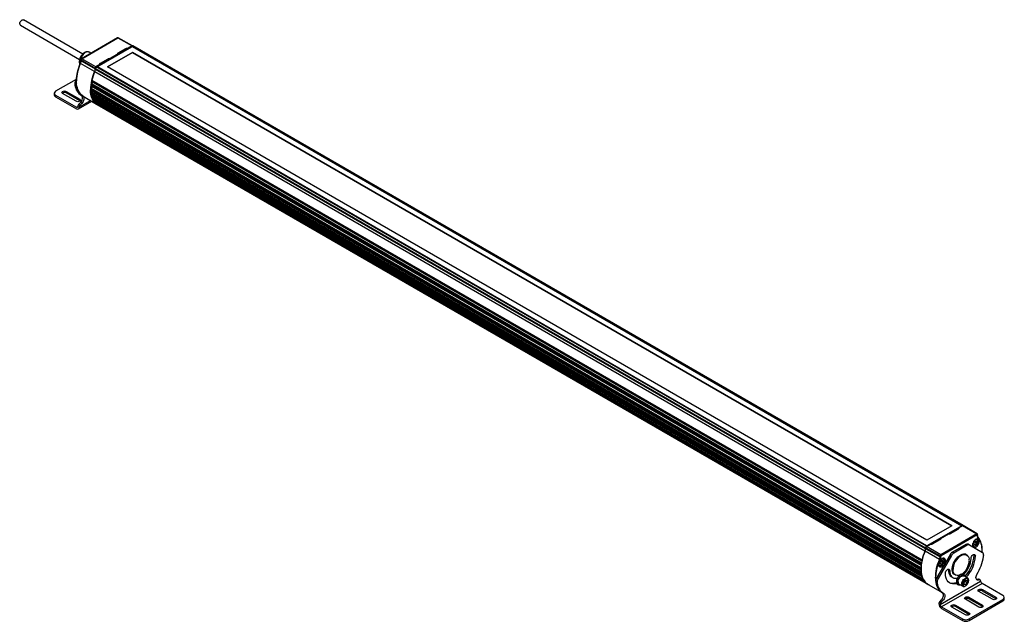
# Model space of a CAD drawing. Header units: millimetres. Extents: x 23 to 1295, y 0 to 794.
# Tile 4 of 4: x 881 to 1268, y 558 to 794. Entities that reach past the tile are written whole.
import ezdxf

# ---------------------------------------------------------------- set-up
doc = ezdxf.new("R2010")
doc.units = ezdxf.units.MM
doc.header["$LTSCALE"] = 3

msp = doc.modelspace()

# ---------------------------------------------------------------- linework, layer by layer
for p, q in [((905.53, 780.5), (882.25, 793.94)), ((881.03, 791.83), (904.32, 778.39)), ((919.26, 786.88), (905.08, 778.69)), ((905.17, 778.68), (919.35, 786.87)), ((919.35, 786.87), (924.92, 783.71)), ((925.14, 783.73), (919.53, 786.89)), ((924.92, 783.71), (910.74, 775.52)), ((911.19, 775.48), (924.86, 783.37)), ((925.07, 783.43), (911.28, 775.47)), ((919.52, 780.96), (922.52, 782.7)), ((924.92, 783.71), (923.36, 782.81)), ((924.86, 783.47), (924.86, 783.37)), ((925, 783.39), (924.86, 783.47)), ((925.06, 783.66), (924.93, 783.59)), ((1251.16, 595.26), (924.93, 783.59)), ((925.06, 783.66), (1251.29, 595.33)), ((925.07, 783.43), (1251.09, 595.22)), ((1251.52, 595.36), (925.29, 783.69)), ((904.86, 778.31), (904.86, 777.97)), ((904.91, 778.24), (910.44, 774.99)), ((904.91, 777.89), (904.91, 778.24)), ((904.91, 777.89), (910.44, 774.65)), ((910.74, 775.52), (905.17, 778.68)), ((908.79, 780.83), (908.13, 781.22)), ((912.5, 776.91), (915.5, 778.64)), ((915.26, 775.47), (925.07, 781.13)), ((925.07, 781.1), (915.29, 775.45)), ((919.43, 780.54), (916.23, 778.69)), ((925.07, 781.13), (1247.11, 595.22)), ((925.07, 781.13), (925.07, 781.1)), ((1247.09, 595.2), (925.07, 781.1)), ((910.2, 773.63), (904.67, 776.84)), ((910.44, 774.99), (910.44, 774.65)), ((910.54, 774.85), (1236.78, 586.52)), ((910.54, 774.85), (910.54, 774.56)), ((910.54, 774.56), (1236.78, 586.23)), ((912.3, 776.42), (910.74, 775.52)), ((911, 775.55), (910.87, 775.47)), ((1237.1, 587.14), (910.87, 775.47)), ((1237.24, 587.22), (911, 775.55)), ((1237.28, 587.23), (911.05, 775.56)), ((911.28, 775.47), (911.28, 775.42)), ((1237.3, 587.26), (911.28, 775.47)), ((1237.3, 589.56), (915.26, 775.47)), ((902.97, 770.54), (894.89, 765.88)), ((902.85, 770.16), (903.01, 770.44)), ((902.85, 770.16), (902.95, 770.11)), ((909.16, 770.22), (1235.39, 581.89)), ((1236.54, 585.23), (910.31, 773.56)), ((902.46, 768.86), (903, 768.55)), ((902.46, 768.86), (902.46, 768.56)), ((902.46, 768.56), (903, 768.26)), ((903.02, 767.98), (902.49, 768.29)), ((903, 768.26), (903, 768.55)), ((908.69, 766.77), (1234.92, 578.44)), ((1234.92, 578.01), (908.69, 766.34)), ((908.74, 766.22), (1234.95, 577.9)), ((1235.02, 579.9), (908.79, 768.23)), ((908.85, 768.68), (1235.08, 580.35)), ((908.85, 768.06), (1235.02, 579.76)), ((908.88, 767.11), (1234.99, 578.86)), ((908.9, 767.73), (908.93, 768.07)), ((909.61, 767.53), (908.99, 767.18)), ((909.05, 768.98), (1235.2, 580.7)), ((909.61, 769.31), (909.19, 769.07)), ((909.21, 770.02), (1235.37, 581.73)), ((1235.32, 581.28), (909.61, 769.31)), ((909.68, 767.58), (909.61, 767.53)), ((1235.07, 579.65), (909.61, 767.53)), ((894.35, 765.12), (894.35, 764.5)), ((894.89, 764.35), (894.89, 763.74)), ((894.89, 764.35), (903.11, 759.6)), ((894.89, 763.74), (903.11, 758.99)), ((902.94, 761.95), (897.64, 765.02)), ((899.04, 765.83), (904.35, 762.77)), ((899.04, 765.83), (899.04, 765.21)), ((904.35, 762.15), (899.04, 765.21)), ((904.35, 762.15), (904.35, 762.77)), ((905.04, 764.22), (905.57, 763.91)), ((905.71, 763.95), (910.91, 760.88)), ((908.79, 765.01), (1235.02, 576.68)), ((908.93, 765.34), (908.85, 766.15)), ((1235.08, 576.3), (908.85, 764.63)), ((908.91, 764.54), (1235.14, 576.21)), ((908.99, 765.39), (1235.04, 577.16)), ((909.06, 765.43), (909, 766.07)), ((909.58, 765.73), (909.06, 765.43)), ((1235.39, 575.11), (909.16, 763.44)), ((1235.3, 575.69), (909.35, 763.85)), ((909.61, 764), (909.38, 763.87)), ((909.39, 762.86), (1235.63, 574.53)), ((909.41, 762.84), (1235.64, 574.51)), ((909.71, 764.07), (909.61, 764)), ((1235.21, 576.04), (909.61, 764)), ((909.77, 762.57), (909.73, 762.66)), ((903.11, 759.6), (903.65, 759.91)), ((903.65, 760), (904.18, 759.7)), ((903.65, 760), (903.65, 759.91)), ((903.86, 758.92), (909.11, 761.94)), ((903.99, 760.77), (904.62, 761.41)), ((903.99, 760.77), (904.52, 760.47)), ((908.67, 762.2), (904.18, 759.6)), ((904.18, 759.6), (904.18, 759.7)), ((904.49, 762.05), (904.35, 762.15)), ((904.52, 760.47), (905.15, 761.1)), ((905.15, 761.1), (904.62, 761.41)), ((1235.96, 573.95), (909.73, 762.28)), ((1235.96, 573.89), (909.73, 762.22)), ((910.14, 761.63), (1236.37, 573.3)), ((910.15, 761.63), (1236.38, 573.3)), ((1236.82, 572.87), (910.59, 761.2)), ((1236.83, 572.81), (910.6, 761.14)), ((911.13, 760.72), (1237.36, 572.39)), ((911.13, 760.72), (1237.36, 572.39)), ((911.13, 760.72), (911.13, 760.72)), ((911.69, 760.4), (1237.92, 572.07)), ((911.69, 760.4), (911.69, 760.4)), ((1237.16, 587.09), (1251.34, 595.27)), ((1251.09, 595.22), (1237.3, 587.26)), ((1247.11, 595.22), (1237.3, 589.56)), ((1242.65, 590.26), (1245.85, 592.1)), ((1246.58, 592.16), (1249.58, 593.89)), ((1249.58, 593.89), (1246.58, 592.16)), ((1249.71, 594), (1249.72, 594.01)), ((1249.79, 594.37), (1251.34, 595.27)), ((1251.09, 595.22), (1251.09, 595.18)), ((1251.16, 595.26), (1251.29, 595.33)), ((1251.26, 595.29), (1251.25, 595.28)), ((1251.34, 595.27), (1256.91, 592)), ((1257.09, 592.02), (1251.56, 595.29)), ((1239.55, 588.1), (1242.56, 589.83)), ((1242.56, 589.84), (1239.56, 588.11)), ((1242.61, 589.87), (1242.68, 589.93)), ((1256.91, 592), (1242.73, 583.81)), ((1242.86, 583.59), (1257.04, 591.77)), ((1255.32, 587.96), (1255.36, 588.21)), ((1255.79, 588.58), (1256.32, 589.24)), ((1255.79, 587.87), (1255.79, 588.58)), ((1256.18, 588.87), (1256.16, 589.05)), ((1256.18, 588.87), (1256.85, 588.48)), ((1256.32, 589.24), (1256.85, 589.19)), ((1256.85, 588.48), (1256.32, 587.82)), ((1256.85, 589.19), (1256.85, 588.48)), ((1256.87, 590.04), (1256.99, 589.98)), ((1256.98, 589.99), (1256.88, 590.04)), ((1257.17, 591.7), (1257.17, 591.36)), ((1257.22, 591.43), (1257.22, 591.78)), ((1242.23, 581.97), (1236.62, 585.19)), ((1236.78, 586.23), (1236.78, 586.52)), ((1236.86, 586.56), (1242.47, 583.37)), ((1236.86, 586.21), (1236.86, 586.56)), ((1236.86, 586.21), (1242.47, 583.02)), ((1237.1, 587.14), (1237.24, 587.22)), ((1237.16, 587.09), (1238.72, 587.99)), ((1242.73, 583.81), (1237.16, 587.09)), ((1237.3, 587.22), (1237.3, 587.26)), ((1252.59, 587.85), (1247.32, 584.81)), ((1247.85, 584.5), (1247.32, 584.81)), ((1253.12, 587.54), (1247.85, 584.5)), ((1253.12, 587.54), (1252.59, 587.85)), ((1254.03, 587.63), (1253.5, 587.94)), ((1259.23, 584.63), (1254.03, 587.63)), ((1255.36, 587.25), (1255.29, 587.3)), ((1255.29, 587.28), (1255.39, 587.23)), ((1255.39, 587.23), (1255.36, 587.25)), ((1255.79, 588.13), (1256.32, 587.82)), ((1256.32, 587.82), (1255.79, 587.87)), ((1259.02, 585.01), (1259, 584.76)), ((1259.07, 585.18), (1259.07, 585.4)), ((1246.4, 583.84), (1241.21, 574.84)), ((1246.93, 583.53), (1241.74, 574.53)), ((1242.06, 580.3), (1242.1, 580.56)), ((1242.47, 583.37), (1242.47, 583.02)), ((1242.53, 580.92), (1243.06, 581.58)), ((1242.53, 580.22), (1242.53, 580.92)), ((1242.53, 580.48), (1243.06, 580.17)), ((1242.74, 583.03), (1242.74, 583.37)), ((1242.92, 581.21), (1242.9, 581.39)), ((1242.92, 581.21), (1243.59, 580.83)), ((1243.06, 581.58), (1243.59, 581.54)), ((1243.59, 580.83), (1243.06, 580.17)), ((1243.59, 581.54), (1243.59, 580.83)), ((1243.61, 582.38), (1243.73, 582.33)), ((1243.72, 582.33), (1243.63, 582.39)), ((1246.93, 583.53), (1246.4, 583.84)), ((1253, 583.7), (1252.27, 584.12)), ((1252.66, 583.89), (1252.5, 584.06)), ((1255.85, 583.67), (1255.8, 583.97)), ((1255.85, 583.67), (1256.38, 583.36)), ((1259.62, 583.77), (1259.62, 583.48)), ((1235.08, 579.74), (1235.01, 579.03)), ((1242.1, 579.59), (1242.03, 579.65)), ((1242.03, 579.63), (1242.13, 579.57)), ((1242.13, 579.57), (1242.1, 579.59)), ((1243.06, 580.17), (1242.53, 580.22)), ((1245.78, 577.85), (1245.73, 578.15)), ((1246.31, 577.55), (1245.78, 577.85)), ((1235.67, 574.51), (1235.71, 574.51)), ((1235.97, 574), (1235.96, 573.95)), ((1236.42, 573.3), (1236.45, 573.31)), ((1236.82, 572.89), (1236.82, 572.87)), ((1240.82, 573.53), (1241.35, 573.23)), ((1240.82, 573.53), (1240.82, 573.24)), ((1241.35, 572.93), (1240.82, 573.24)), ((1241.37, 572.66), (1240.84, 572.96)), ((1241.74, 574.53), (1241.21, 574.84)), ((1241.35, 572.93), (1241.35, 573.23)), ((1242.53, 564.28), (1258.44, 573.46)), ((1247, 575.15), (1247.53, 574.84)), ((1247.77, 576.33), (1248.5, 575.91)), ((1252.03, 575.84), (1251.61, 576.09)), ((1251.83, 573.03), (1252.5, 573.86)), ((1251.83, 572.15), (1251.83, 573.03)), ((1253.28, 574.69), (1251.84, 575.52)), ((1252.37, 573.38), (1252.33, 573.65)), ((1252.37, 573.38), (1253.16, 572.92)), ((1252.5, 573.86), (1253.16, 573.8)), ((1253.16, 572.92), (1252.5, 572.09)), ((1253.16, 573.8), (1253.16, 572.92)), ((1256.77, 574.14), (1256.94, 574.15)), ((1257.56, 574.24), (1256.94, 574.15)), ((1256.94, 574.15), (1257.47, 573.84)), ((1258.09, 573.93), (1257.47, 573.84)), ((1258.09, 573.93), (1257.56, 574.24)), ((1258.28, 573.9), (1257.75, 574.21)), ((1258.44, 573.56), (1258.44, 573.46)), ((1237.51, 572.34), (1237.41, 572.4)), ((1237.75, 572.2), (1242.64, 569.44)), ((1258.97, 572.55), (1243.06, 563.36)), ((1243.39, 568.9), (1243.92, 568.59)), ((1249.36, 572.19), (1249.78, 571.95)), ((1249.97, 572.27), (1251.4, 571.44)), ((1251.4, 571.44), (1251.38, 571.46)), ((1251.83, 572.47), (1252.5, 572.09)), ((1252.5, 572.09), (1251.83, 572.15)), ((1263.04, 566.32), (1257.73, 569.39)), ((1267.19, 567.8), (1258.97, 572.55)), ((1259.14, 570.2), (1264.44, 567.13)), ((1259.14, 569.58), (1259.14, 570.2)), ((1264.44, 566.52), (1259.14, 569.58)), ((1242.97, 566.08), (1242.34, 565.45)), ((1242.87, 565.14), (1242.34, 565.45)), ((1243.5, 565.78), (1242.87, 565.14)), ((1243.5, 565.78), (1242.97, 566.08)), ((1257.73, 563.26), (1252.43, 566.32)), ((1253.84, 567.13), (1259.14, 564.07)), ((1253.84, 566.52), (1253.84, 567.13)), ((1259.14, 563.46), (1253.84, 566.52)), ((1253.93, 558.62), (1267.19, 566.27)), ((1253.93, 558), (1267.19, 565.66)), ((1264.44, 566.52), (1264.44, 567.13)), ((1264.58, 566.42), (1264.44, 566.52)), ((1267.19, 565.66), (1267.19, 566.27)), ((1267.74, 566.42), (1267.74, 567.04)), ((1242, 564.68), (1242.53, 564.37)), ((1242, 564.68), (1242, 564.59)), ((1242.53, 564.28), (1242.53, 564.37)), ((1243.06, 563.36), (1251.28, 558.62)), ((1243.06, 562.75), (1251.28, 558)), ((1252.43, 560.2), (1247.13, 563.26)), ((1248.53, 564.07), (1253.84, 561.01)), ((1248.53, 563.46), (1248.53, 564.07)), ((1253.84, 560.4), (1248.53, 563.46)), ((1259.14, 563.46), (1259.14, 564.07)), ((1259.28, 563.36), (1259.14, 563.46)), ((1251.28, 558.62), (1251.28, 558)), ((1253.84, 560.4), (1253.84, 561.01)), ((1253.97, 560.3), (1253.84, 560.4)), ((1253.93, 558.62), (1253.93, 558))]:
    msp.add_line(p, q)
at = {"flags": 128}
for points in [[(880.77, 792.39), (880.82, 792.74), (880.96, 793.1), (881.16, 793.45), (881.42, 793.73), (881.71, 793.92), (881.98, 794), (882.22, 793.95), (882.25, 793.94)], [(906.56, 781.06), (906.1, 780.74), (905.66, 780.32), (905.26, 779.82), (904.91, 779.26), (904.64, 778.67), (904.45, 778.07), (904.35, 777.49), (904.35, 776.95), (904.45, 776.48), (904.46, 776.47)], [(905.71, 763.95), (905.31, 764.22), (904.73, 764.74), (904.24, 765.36), (903.82, 766.09), (903.49, 766.9), (903.25, 767.8), (903.11, 768.78), (903.05, 769.82), (903.06, 770.05)], [(910.59, 761.16), (910.27, 761.47), (909.77, 762.09), (909.35, 762.82), (909.02, 763.64), (908.78, 764.55), (908.63, 765.53), (908.58, 766.42)], [(897.64, 765.02), (897.42, 765.2), (897.35, 765.42), (897.42, 765.64), (897.64, 765.83), (897.96, 765.95), (898.34, 766), (898.72, 765.95), (899.04, 765.83)], [(904.35, 762.77), (904.56, 762.58), (904.64, 762.36), (904.56, 762.14), (904.35, 761.95), (904.03, 761.83), (903.65, 761.79), (903.26, 761.83), (902.94, 761.95)], [(904.62, 761.41), (904.91, 761.76), (905.15, 762.15), (905.34, 762.58), (905.44, 763), (905.47, 763.4), (905.42, 763.74), (905.28, 764.02), (905.1, 764.18)], [(905.61, 763.89), (905.81, 763.71), (905.95, 763.44), (906, 763.09), (905.97, 762.7), (905.87, 762.27), (905.68, 761.85), (905.44, 761.45), (905.15, 761.1)], [(910.14, 761.63), (910.15, 761.63), (910.15, 761.63)], [(910.6, 761.37), (910.6, 761.32), (910.59, 761.2)], [(1251.6, 595.27), (1251.58, 595.3), (1251.54, 595.35), (1251.49, 595.37), (1251.43, 595.38), (1251.36, 595.37), (1251.29, 595.33)], [(1255.26, 587.61), (1255.31, 587.23), (1255.45, 586.93), (1255.68, 586.74), (1255.97, 586.67), (1256.31, 586.72), (1256.67, 586.9), (1257.03, 587.19), (1257.35, 587.57), (1257.61, 588), (1257.8, 588.47), (1257.9, 588.93), (1257.9, 589.34), (1257.8, 589.69), (1257.61, 589.94), (1257.35, 590.07), (1257.03, 590.08), (1256.67, 589.96), (1256.31, 589.72), (1255.97, 589.38), (1255.68, 588.97), (1255.45, 588.52), (1255.31, 588.05), (1255.26, 587.61)], [(1256.16, 589.55), (1256.32, 589.68), (1256.68, 589.81), (1256.86, 589.81), (1257.02, 589.75), (1257.15, 589.64), (1257.24, 589.49), (1257.31, 589.1), (1257.24, 588.64), (1257.15, 588.38), (1257.02, 588.12), (1256.86, 587.88), (1256.68, 587.67), (1256.32, 587.38), (1255.95, 587.25), (1255.77, 587.26), (1255.61, 587.31), (1255.48, 587.42), (1255.39, 587.57), (1255.32, 587.96), (1255.32, 587.96)], [(1242, 579.96), (1242.05, 579.57), (1242.19, 579.27), (1242.42, 579.08), (1242.71, 579.01), (1243.05, 579.07), (1243.41, 579.25), (1243.77, 579.54), (1244.09, 579.91), (1244.35, 580.35), (1244.54, 580.82), (1244.64, 581.27), (1244.64, 581.69), (1244.54, 582.04), (1244.35, 582.28), (1244.09, 582.42), (1243.77, 582.42), (1243.41, 582.3), (1243.05, 582.07), (1242.71, 581.73), (1242.42, 581.32), (1242.19, 580.86), (1242.05, 580.4), (1242, 579.96)], [(1248.78, 575.78), (1248.55, 575.83), (1248.14, 576.01), (1247.79, 576.3), (1247.52, 576.7), (1247.34, 577.2), (1247.25, 577.77), (1247.25, 578.41), (1247.34, 579.09), (1247.52, 579.79), (1247.79, 580.5), (1248.14, 581.2), (1248.55, 581.86), (1249.02, 582.46), (1249.53, 582.99), (1250.07, 583.44), (1250.62, 583.78), (1251.17, 584.02), (1251.69, 584.14), (1252.19, 584.13), (1252.63, 584.01), (1253.01, 583.77), (1253.25, 583.52)], [(1251.05, 583.64), (1251.3, 583.74), (1251.84, 583.88), (1252.34, 583.9), (1252.79, 583.8), (1253.19, 583.57), (1253.5, 583.23), (1253.74, 582.79), (1253.88, 582.25), (1253.9, 582.12)], [(1254.66, 582.37), (1254.71, 582.74), (1254.86, 583.12), (1255.09, 583.48), (1255.37, 583.76), (1255.67, 583.93), (1255.95, 583.98), (1256.18, 583.89), (1256.33, 583.67), (1256.38, 583.36)], [(1235, 577.85), (1235.05, 577.1), (1235.2, 576.11), (1235.44, 575.21), (1235.77, 574.39), (1236.18, 573.66), (1236.68, 573.03), (1237.26, 572.51), (1237.75, 572.2)], [(1244.58, 576.55), (1244.63, 576.92), (1244.78, 577.31), (1245.01, 577.66), (1245.29, 577.94), (1245.59, 578.11), (1245.88, 578.16), (1246.1, 578.07), (1246.25, 577.86), (1246.31, 577.55)], [(1245.78, 577.85), (1245.82, 577.16), (1245.96, 576.54), (1246.19, 576), (1246.5, 575.55), (1246.89, 575.22), (1247, 575.15)], [(1246.31, 577.55), (1246.35, 576.85), (1246.49, 576.23), (1246.72, 575.69), (1247.03, 575.25), (1247.42, 574.91), (1247.88, 574.68), (1248.39, 574.57), (1248.96, 574.59), (1249.28, 574.64)], [(1250.7, 576.1), (1250.2, 575.87), (1249.66, 575.72), (1249.16, 575.7), (1248.7, 575.81), (1248.31, 576.03), (1247.99, 576.38), (1247.76, 576.82), (1247.61, 577.36), (1247.58, 577.64)], [(1249.05, 572.52), (1248.66, 572.42), (1247.97, 572.34), (1247.32, 572.38), (1246.72, 572.54), (1246.18, 572.81), (1245.71, 573.2), (1245.31, 573.69), (1245, 574.28), (1244.77, 574.96), (1244.63, 575.72), (1244.58, 576.55)], [(1247.94, 576.16), (1248.02, 576.13), (1248.16, 576.1)], [(1251.61, 576.09), (1251.34, 576.18), (1250.97, 576.17), (1250.58, 576.03), (1250.18, 575.77), (1249.81, 575.41), (1249.47, 574.97), (1249.2, 574.48), (1249, 573.96), (1248.9, 573.46), (1248.9, 573), (1249, 572.61), (1249.2, 572.32), (1249.36, 572.19)], [(1250.59, 571.91), (1250.23, 571.84), (1249.89, 571.89), (1249.62, 572.07), (1249.43, 572.36), (1249.33, 572.75), (1249.33, 573.21), (1249.43, 573.72), (1249.62, 574.23), (1249.89, 574.72), (1250.23, 575.17), (1250.61, 575.53), (1251.01, 575.79), (1251.4, 575.93), (1251.76, 575.94), (1252.07, 575.82), (1252.3, 575.58), (1252.45, 575.24), (1252.47, 575.16)], [(1249.58, 573.13), (1249.63, 573.57), (1249.77, 574.04), (1250, 574.49), (1250.3, 574.9), (1250.64, 575.24), (1251, 575.47), (1251.35, 575.59), (1251.67, 575.59), (1251.84, 575.52)], [(1251.01, 572.3), (1251.06, 572.74), (1251.21, 573.21), (1251.43, 573.66), (1251.73, 574.07), (1252.07, 574.41), (1252.43, 574.65), (1252.78, 574.77), (1253.1, 574.76), (1253.28, 574.69)], [(1257.47, 573.84), (1257.17, 573.85), (1256.93, 573.97), (1256.75, 574.18), (1256.64, 574.48), (1256.61, 574.84), (1256.67, 575.25), (1256.8, 575.68), (1257, 576.1)], [(1258.44, 573.56), (1258.43, 573.64), (1258.41, 573.72), (1258.38, 573.79), (1258.34, 573.85), (1258.29, 573.89), (1258.23, 573.92), (1258.17, 573.93), (1258.09, 573.93)], [(1237.92, 572.07), (1238.18, 571.95), (1238.19, 571.95)], [(1242.97, 566.08), (1243.26, 566.43), (1243.51, 566.83), (1243.69, 567.25), (1243.8, 567.68), (1243.82, 568.07), (1243.77, 568.42), (1243.64, 568.69), (1243.45, 568.86)], [(1257.73, 569.39), (1257.52, 569.57), (1257.44, 569.79), (1257.52, 570.01), (1257.73, 570.2), (1258.06, 570.32), (1258.44, 570.36), (1258.82, 570.32), (1259.14, 570.2)], [(1243.96, 568.57), (1244.17, 568.38), (1244.3, 568.11), (1244.35, 567.77), (1244.33, 567.37), (1244.22, 566.95), (1244.04, 566.52), (1243.79, 566.13), (1243.5, 565.78)], [(1252.43, 566.32), (1252.22, 566.51), (1252.14, 566.73), (1252.22, 566.95), (1252.43, 567.13), (1252.75, 567.26), (1253.13, 567.3), (1253.51, 567.26), (1253.84, 567.13)], [(1264.44, 567.13), (1264.66, 566.95), (1264.73, 566.73), (1264.66, 566.51), (1264.44, 566.32), (1264.12, 566.2), (1263.74, 566.16), (1263.36, 566.2), (1263.04, 566.32)], [(1247.13, 563.26), (1246.91, 563.45), (1246.84, 563.67), (1246.91, 563.89), (1247.13, 564.07), (1247.45, 564.2), (1247.83, 564.24), (1248.21, 564.2), (1248.53, 564.07)], [(1259.14, 564.07), (1259.36, 563.89), (1259.43, 563.67), (1259.36, 563.45), (1259.14, 563.26), (1258.82, 563.14), (1258.44, 563.09), (1258.06, 563.14), (1257.73, 563.26)], [(1253.84, 561.01), (1254.05, 560.83), (1254.13, 560.61), (1254.05, 560.39), (1253.84, 560.2), (1253.51, 560.08), (1253.13, 560.03), (1252.75, 560.08), (1252.43, 560.2)]]:
    msp.add_lwpolyline(points, dxfattribs=at)
for centre, radius, start, end in [((881.36, 792.32), 0.586, 172.8534, 235.8344), ((919.3, 786.79), 0.0931, 54.8867, 114.4743), ((919.46, 786.72), 0.183, 66.2111, 125.5723), ((925, 783.47), 0.144, 122.6055, 177.3945), ((925.05, 783.53), 0.218, 66.2151, 125.5719), ((924.78, 783.48), 0.265, 33.992, 57.5131), ((925.19, 783.48), 0.233, 65.2304, 126.08), ((902.24, 777.96), 2.67, 335.1976, 358.6373), ((904.95, 778.32), 0.093, 185.3354, 245.1377), ((904.95, 777.98), 0.0938, 186.8679, 245.005), ((905.47, 778.21), 0.557, 122.6055, 177.3945), ((905.12, 778.61), 0.093, 54.8734, 114.6291), ((907.48, 779.8), 1.56, 65.3276, 125.9828), ((920.65, 769.45), 17.6, 155.2037, 178.0691), ((904.7, 776.94), 0.107, 208.592, 251.9639), ((907.86, 774.71), 2.58, 335.1976, 358.6373), ((908.02, 774.62), 2.53, 335.1976, 358.6373), ((911.1, 774.96), 0.663, 122.6055, 177.3945), ((910.56, 775.23), 0.263, 241.7707, 266.4803), ((911.25, 774.88), 0.702, 122.1093, 182.291), ((910.6, 775.3), 0.266, 33.2825, 57.4823), ((911.03, 775.51), 0.0472, 65.6929, 125.6176), ((905.17, 768.76), 2.71, 148.8563, 178.0435), ((926.04, 766.28), 17.46, 155.1191, 179.5456), ((909.32, 770.15), 0.177, 156.0084, 230.0739), ((928.94, 765.26), 20.4, 156.01, 165.9234), ((910.74, 774.58), 1.1, 240.498, 247.338), ((903.99, 768.56), 1.52, 179.7386, 190.2596), ((908.13, 768.99), 5.68, 187.1184, 237.054), ((905.25, 768.52), 2.25, 164.3212, 179.3523), ((904.52, 768.25), 1.52, 179.7386, 190.2596), ((908.65, 768.68), 5.67, 187.0881, 237.6083), ((921.06, 766.56), 12.38, 178.9977, 181.0023), ((909.12, 766.75), 0.433, 122.6593, 176.6725), ((908.82, 766.33), 0.139, 175.5535, 234.6932), ((908.94, 768.18), 0.153, 164.2134, 233.3802), ((924.28, 766.33), 15.61, 171.3375, 173.025), ((909.29, 768.61), 0.44, 122.9173, 170.7714), ((909.17, 769.99), 0.815, 302.6666, 332.7967), ((895.28, 764.6), 0.943, 185.6948, 245.6253), ((895.19, 765.12), 0.819, 110.7834, 249.2166), ((898.35, 763.99), 1.41, 60.5043, 126.871), ((909.21, 765.03), 0.42, 122.0224, 182.9693), ((918.1, 766.33), 9.4, 188.0858, 190.4509), ((908.97, 764.64), 0.12, 186.576, 237.4842), ((909.56, 763.51), 0.4, 120.9033, 189.8139), ((915.61, 765.67), 6.82, 199.0777, 204.3407), ((909.43, 762.87), 0.0352, 202.9191, 239.1239), ((909.11, 762.5), 0.657, 340.4273, 11.5893), ((903.32, 759.86), 0.328, 230.7967, 9.214), ((903.53, 759.5), 0.655, 230.7967, 9.214), ((904.82, 759.94), 1.17, 134.9114, 177.1174), ((905.35, 759.64), 1.17, 134.9114, 177.1174), ((909.8, 762.25), 0.0818, 158.7209, 205.0034), ((914.25, 764.96), 5.29, 211.2232, 218.9781), ((910.65, 761.18), 0.0626, 163.915, 219.6008), ((913.65, 764.42), 4.48, 227.0481, 235.7088), ((1251.24, 595.14), 0.145, 122.6907, 161.7926), ((1251.28, 595.17), 0.118, 58.9176, 84.9851), ((1251.47, 595.1), 0.212, 64.4932, 126.3427), ((1257.02, 591.86), 0.173, 63.5741, 127.3003), ((1256.76, 591.76), 0.287, 2.6294, 57.0819), ((1257.09, 591.71), 0.0768, 350.786, 129.2033), ((1257.13, 591.79), 0.0921, 293.7439, 354.7732), ((1257.13, 591.44), 0.0895, 292.7742, 355.9057), ((1257.33, 590.61), 0.151, 317.2687, 53.9152), ((1251.44, 586.03), 7.6, 355.8442, 38.2525), ((1251.79, 578), 16.79, 154.647, 180.5116), ((1255.18, 576.93), 20.4, 156.01, 165.9234), ((1234.25, 586.29), 2.53, 335.1976, 358.6373), ((1236.79, 585.5), 0.357, 232.6593, 241.0789), ((1234.28, 586.27), 2.58, 335.1976, 358.6373), ((1237.48, 586.55), 0.702, 122.1093, 182.291), ((1236.91, 586.66), 0.12, 215.1636, 242.0356), ((1236.91, 586.32), 0.12, 215.1636, 242.0356), ((1237.52, 586.53), 0.663, 122.6055, 177.3945), ((1237.1, 586.99), 0.118, 58.9176, 84.9851), ((1237.26, 587.19), 0.0407, 34.8282, 129.6203), ((1248.72, 582.56), 2.65, 121.9547, 151.1444), ((1249.25, 582.25), 2.65, 121.9547, 151.1444), ((1253.12, 587.09), 0.924, 65.686, 125.6182), ((1253.65, 586.79), 0.924, 65.686, 125.6182), ((1258.68, 583.86), 0.943, 354.3796, 54.302), ((1235.52, 580.28), 0.444, 148.4885, 170.4471), ((1235.64, 581.82), 0.26, 163.7019, 195.4568), ((1257.27, 574.83), 16.65, 154.6196, 180.8513), ((1239.8, 583.09), 2.67, 335.1976, 358.6373), ((1242.72, 582.83), 0.995, 240.0999, 255.0618), ((1243.03, 583.34), 0.557, 122.6055, 177.3945), ((1242.61, 583.63), 0.287, 242.9222, 297.3664), ((1242.61, 583.28), 0.287, 242.9222, 297.3664), ((1242.57, 583.57), 0.287, 2.6294, 57.0819), ((1243.01, 583.36), 0.27, 122.6055, 177.3945), ((1254.22, 577.8), 6.65, 118.4779, 181.3163), ((1245.45, 582.83), 9.22, 312.6115, 357.1535), ((1242.89, 584.31), 12.98, 316.9652, 357.1737), ((1243.41, 584), 12.99, 316.0622, 357.1733), ((1239.37, 586.56), 20.5, 329.3133, 350.4982), ((1257.59, 583.49), 2.02, 351.1113, 359.8036), ((1235.3, 578.43), 0.378, 157.368, 177.8505), ((1247.29, 578.23), 12.38, 178.9977, 181.0023), ((1235.07, 578), 0.148, 176.5682, 223.46), ((1250.51, 578), 15.61, 171.3375, 173.025), ((1235.22, 579.86), 0.202, 170.0794, 207.5921), ((1235.4, 576.71), 0.382, 150.2904, 184.157), ((1244.33, 578), 9.4, 188.0858, 190.4509), ((1235.2, 576.31), 0.111, 185.2663, 262.2976), ((1235.69, 575.18), 0.301, 157.6269, 194.3168), ((1241.84, 577.34), 6.82, 199.0777, 204.3407), ((1235.66, 574.54), 0.0348, 203.1667, 286.8145), ((1236.04, 573.92), 0.0818, 158.7209, 205.0034), ((1240.48, 576.63), 5.29, 211.2232, 218.9781), ((1236.4, 573.33), 0.0388, 222.7918, 300.4392), ((1236.88, 572.85), 0.0626, 163.915, 219.6008), ((1239.88, 576.09), 4.48, 227.0481, 235.7088), ((1249.34, 574.76), 8.71, 181.1921, 202.3057), ((1243.52, 573.44), 2.71, 148.8563, 178.0435), ((1242.34, 573.23), 1.52, 179.7386, 190.2596), ((1246.48, 573.67), 5.68, 187.1184, 237.054), ((1244.05, 573.13), 2.71, 148.8563, 178.0435), ((1242.87, 572.93), 1.52, 179.7386, 190.2596), ((1247.41, 576.5), 3.85, 249.3809, 292.9012), ((1250.51, 573.03), 0.934, 174.0671, 234.6207), ((1257.61, 573.95), 0.288, 61.1458, 99.7782), ((1259.59, 573.52), 1.15, 182.6055, 237.3945), ((1237.38, 572.43), 0.0479, 242.6917, 309.6522), ((1237.95, 572.1), 0.0465, 174.2193, 237.7816), ((1247, 573.36), 5.67, 187.0881, 237.6083), ((1251.95, 572.21), 0.943, 174.2243, 232.9165), ((1258.44, 568.35), 1.41, 60.5043, 126.871), ((1243.17, 564.62), 1.17, 134.9114, 177.1174), ((1243.7, 564.31), 1.17, 134.9114, 177.1174), ((1253.14, 565.29), 1.41, 60.5043, 126.871), ((1266.9, 567.04), 0.819, 290.7834, 69.2166), ((1266.8, 566.52), 0.943, 294.3747, 354.3052), ((1244.3, 564.69), 2.31, 182.6055, 237.3945), ((1243.68, 564.33), 1.15, 182.6055, 237.3945), ((1247.84, 562.23), 1.41, 60.5043, 126.871), ((1252.6, 561.18), 2.88, 242.6097, 297.3903), ((1252.6, 560.56), 2.88, 242.6097, 297.3903)]:
    msp.add_arc(centre, radius, start, end)
for points, knots in [([(919.53, 786.89), (919.51, 786.9), (919.47, 786.92), (919.4, 786.92), (919.33, 786.91), (919.28, 786.89), (919.26, 786.88)], [0, 0, 0, 0, 0.259915, 0.515668, 0.763485, 1, 1, 1, 1]), ([(922.52, 782.7), (922.54, 782.7), (922.56, 782.72), (922.6, 782.73), (922.65, 782.75), (922.7, 782.77), (922.75, 782.78), (922.8, 782.8), (922.86, 782.81), (922.93, 782.82), (923.03, 782.82), (923.14, 782.83), (923.25, 782.82), (923.33, 782.81), (923.36, 782.81)], [0, 0, 0, 0, 0.057497, 0.116429, 0.176793, 0.238573, 0.301743, 0.366265, 0.432092, 0.499169, 0.620824, 0.745103, 0.87161, 1, 1, 1, 1]), ([(924.92, 783.71), (924.92, 783.71), (924.92, 783.71), (924.92, 783.71), (924.93, 783.71), (924.93, 783.71), (924.92, 783.71)], [0, 0, 0, 0, 0.005206, 0.47482, 0.738069, 1, 1, 1, 1]), ([(908.1, 781.22), (908.05, 781.25), (907.88, 781.35), (907.55, 781.42), (907.13, 781.41), (906.7, 781.3), (906.33, 781.13), (905.96, 780.89), (905.59, 780.58), (905.19, 780.14), (904.84, 779.64), (904.55, 779.1), (904.34, 778.53), (904.2, 777.97), (904.16, 777.41), (904.22, 776.91), (904.31, 776.55), (904.41, 776.4), (904.44, 776.37)], [0, 0, 0, 0, 0.026922, 0.091004, 0.155179, 0.221989, 0.287191, 0.326998, 0.400299, 0.473337, 0.546112, 0.618823, 0.69176, 0.765207, 0.839525, 0.914889, 0.981902, 1, 1, 1, 1]), ([(904.86, 777.97), (904.86, 777.96), (904.87, 777.84), (904.84, 777.61), (904.77, 777.31), (904.69, 777.08), (904.63, 776.94), (904.6, 776.89)], [0, 0, 0, 0, 0.0348667, 0.3743741, 0.634376, 0.8540127, 1, 1, 1, 1]), ([(905.08, 778.69), (905.05, 778.67), (904.99, 778.63), (904.92, 778.53), (904.87, 778.42), (904.86, 778.35), (904.86, 778.31)], [0, 0, 0, 0, 0.250002, 0.500002, 0.750002, 1, 1, 1, 1]), ([(915.5, 778.64), (915.52, 778.65), (915.54, 778.66), (915.58, 778.68), (915.62, 778.7), (915.68, 778.71), (915.75, 778.73), (915.85, 778.74), (915.95, 778.74), (916.05, 778.74), (916.14, 778.72), (916.2, 778.7), (916.23, 778.69)], [0, 0, 0, 0, 0.0655, 0.12907, 0.19055, 0.249792, 0.378083, 0.499846, 0.628999, 0.755576, 0.879293, 1, 1, 1, 1]), ([(919.43, 780.54), (919.42, 780.55), (919.41, 780.56), (919.39, 780.59), (919.37, 780.62), (919.35, 780.65), (919.34, 780.7), (919.34, 780.76), (919.36, 780.82), (919.4, 780.87), (919.45, 780.92), (919.5, 780.95), (919.52, 780.96)], [0, 0, 0, 0, 0.061897, 0.124254, 0.187049, 0.250252, 0.373269, 0.500371, 0.622099, 0.750401, 0.871018, 1, 1, 1, 1]), ([(904.55, 765.15), (903.56, 766.31), (903.04, 768.05), (903.07, 772.23), (903.63, 774.58), (904.65, 776.89)], [0, 0, 0, 0, 0.5, 0.5, 1, 1, 1, 1]), ([(910.54, 774.62), (910.53, 774.62), (910.49, 774.62), (910.46, 774.64), (910.44, 774.65)], [0, 0, 0, 0, 0.392028, 1, 1, 1, 1]), ([(910.74, 775.52), (910.74, 775.52), (910.74, 775.52), (910.74, 775.52), (910.74, 775.52), (910.74, 775.52), (910.74, 775.52)], [0, 0, 0, 0, 0.290261, 0.499903, 0.70943, 1, 1, 1, 1]), ([(912.3, 776.42), (912.29, 776.43), (912.28, 776.46), (912.28, 776.5), (912.27, 776.53), (912.27, 776.57), (912.27, 776.61), (912.28, 776.65), (912.3, 776.69), (912.32, 776.73), (912.35, 776.78), (912.39, 776.83), (912.44, 776.87), (912.48, 776.9), (912.5, 776.91)], [0, 0, 0, 0, 0.073592, 0.146615, 0.219013, 0.290722, 0.361671, 0.431786, 0.500989, 0.60768, 0.711089, 0.81102, 0.907344, 1, 1, 1, 1]), ([(912.5, 776.9), (912.45, 776.87), (912.41, 776.83), (912.34, 776.76), (912.31, 776.72), (912.28, 776.63), (912.27, 776.59), (912.27, 776.5), (912.28, 776.46), (912.3, 776.42)], [0, 0, 0, 0, 0.25, 0.25, 0.5, 0.5, 0.75, 0.75, 1, 1, 1, 1]), ([(903.02, 770.53), (903.01, 770.51), (903, 770.37), (903.01, 770.24), (903.01, 770.13)], [0, 0, 0, 0, 0.158216, 1, 1, 1, 1]), ([(908.86, 767.12), (908.86, 767.18), (908.86, 767.38), (908.88, 767.59), (908.9, 767.73)], [0, 0, 0, 0, 0.321682, 1, 1, 1, 1]), ([(908.99, 767.18), (908.99, 767.25), (908.99, 767.49), (909.02, 767.74), (909.04, 767.92)], [0, 0, 0, 0, 0.298644, 1, 1, 1, 1]), ([(909.06, 768.99), (909.1, 769.24), (909.15, 769.58), (909.24, 769.93), (909.26, 770.02)], [0, 0, 0, 0, 0.7552955, 1, 1, 1, 1]), ([(909.19, 769.07), (909.23, 769.3), (909.27, 769.59), (909.35, 769.88), (909.36, 769.93)], [0, 0, 0, 0, 0.825383, 1, 1, 1, 1]), ([(909.26, 763.77), (909.22, 763.89), (909.14, 764.09), (909.1, 764.33), (909.08, 764.44)], [0, 0, 0, 0, 0.54888, 1, 1, 1, 1]), ([(909.4, 763.88), (909.35, 763.99), (909.29, 764.14), (909.26, 764.3), (909.25, 764.34)], [0, 0, 0, 0, 0.795361, 1, 1, 1, 1]), ([(1245.85, 592.1), (1245.91, 592.08), (1245.97, 592.07), (1246.1, 592.05), (1246.17, 592.05), (1246.3, 592.06), (1246.36, 592.07), (1246.48, 592.11), (1246.53, 592.13), (1246.58, 592.16)], [0, 0, 0, 0, 0.25, 0.25, 0.5, 0.5, 0.75, 0.75, 1, 1, 1, 1]), ([(1246.58, 592.16), (1246.57, 592.15), (1246.54, 592.14), (1246.5, 592.12), (1246.46, 592.11), (1246.41, 592.09), (1246.33, 592.07), (1246.23, 592.06), (1246.13, 592.05), (1246.03, 592.06), (1245.94, 592.08), (1245.88, 592.1), (1245.85, 592.1)], [0, 0, 0, 0, 0.0655, 0.12907, 0.19055, 0.249792, 0.378083, 0.499846, 0.628999, 0.755576, 0.879293, 1, 1, 1, 1]), ([(1249.58, 593.89), (1249.63, 593.92), (1249.68, 593.96), (1249.75, 594.03), (1249.77, 594.07), (1249.8, 594.16), (1249.81, 594.2), (1249.81, 594.29), (1249.8, 594.33), (1249.79, 594.37)], [0, 0, 0, 0, 0.25, 0.25, 0.5, 0.5, 0.75, 0.75, 1, 1, 1, 1]), ([(1249.79, 594.37), (1249.79, 594.36), (1249.8, 594.34), (1249.81, 594.3), (1249.81, 594.26), (1249.81, 594.23), (1249.81, 594.19), (1249.8, 594.15), (1249.79, 594.11), (1249.77, 594.07), (1249.73, 594.02), (1249.69, 593.97), (1249.64, 593.93), (1249.6, 593.9), (1249.58, 593.89)], [0, 0, 0, 0, 0.073592, 0.146615, 0.219013, 0.290722, 0.361671, 0.431786, 0.500989, 0.60768, 0.711089, 0.81102, 0.907344, 1, 1, 1, 1]), ([(1251.56, 595.29), (1251.54, 595.3), (1251.49, 595.33), (1251.38, 595.33), (1251.3, 595.31), (1251.26, 595.29), (1251.26, 595.29)], [0, 0, 0, 0, 0.183293, 0.574651, 0.984187, 1, 1, 1, 1]), ([(1251.34, 595.27), (1251.34, 595.27), (1251.34, 595.28), (1251.34, 595.27), (1251.34, 595.27), (1251.34, 595.27), (1251.34, 595.27)], [0, 0, 0, 0, 0.290261, 0.499903, 0.70943, 1, 1, 1, 1]), ([(1242.65, 590.26), (1242.66, 590.25), (1242.68, 590.23), (1242.7, 590.21), (1242.71, 590.18), (1242.73, 590.14), (1242.74, 590.1), (1242.74, 590.04), (1242.72, 589.98), (1242.68, 589.93), (1242.63, 589.88), (1242.59, 589.85), (1242.56, 589.84)], [0, 0, 0, 0, 0.061897, 0.124254, 0.187049, 0.250252, 0.373269, 0.500371, 0.622099, 0.750401, 0.871018, 1, 1, 1, 1]), ([(1255.79, 588.42), (1255.82, 588.48), (1255.91, 588.65), (1256.08, 588.78), (1256.18, 588.87)], [0, 0, 0, 0, 0.336067, 1, 1, 1, 1]), ([(1257.05, 588.11), (1257.12, 588.24), (1257.21, 588.42), (1257.3, 588.69), (1257.35, 588.92), (1257.37, 589.18), (1257.35, 589.43), (1257.28, 589.66), (1257.17, 589.85), (1257.05, 589.93), (1256.99, 589.97)], [0, 0, 0, 0, 0.18145, 0.254024, 0.372304, 0.491552, 0.61704, 0.746551, 0.88119, 1, 1, 1, 1]), ([(1257.22, 591.78), (1257.22, 591.8), (1257.22, 591.85), (1257.19, 591.92), (1257.15, 591.98), (1257.11, 592), (1257.09, 592.02)], [0, 0, 0, 0, 0.236513, 0.48433, 0.740083, 1, 1, 1, 1]), ([(1257.45, 590.72), (1257.43, 590.73), (1257.37, 590.78), (1257.3, 590.93), (1257.23, 591.16), (1257.23, 591.35), (1257.22, 591.43)], [0, 0, 0, 0, 0.0763166, 0.4150888, 0.7314967, 1, 1, 1, 1]), ([(1237.16, 587.09), (1237.16, 587.09), (1237.16, 587.09), (1237.16, 587.09), (1237.16, 587.09), (1237.16, 587.09), (1237.16, 587.09)], [0, 0, 0, 0, 0.005206, 0.47482, 0.738069, 1, 1, 1, 1]), ([(1239.56, 588.11), (1239.55, 588.1), (1239.52, 588.09), (1239.48, 588.07), (1239.43, 588.05), (1239.39, 588.03), (1239.34, 588.02), (1239.28, 588.01), (1239.22, 587.99), (1239.15, 587.98), (1239.06, 587.97), (1238.95, 587.97), (1238.83, 587.97), (1238.76, 587.98), (1238.72, 587.99)], [0, 0, 0, 0, 0.057497, 0.116429, 0.176793, 0.238573, 0.301743, 0.366265, 0.432092, 0.499169, 0.620824, 0.745103, 0.87161, 1, 1, 1, 1]), ([(1238.72, 587.99), (1238.79, 587.98), (1238.87, 587.97), (1239.01, 587.97), (1239.09, 587.97), (1239.24, 587.99), (1239.31, 588.01), (1239.44, 588.05), (1239.5, 588.07), (1239.55, 588.1)], [0, 0, 0, 0, 0.25, 0.25, 0.5, 0.5, 0.75, 0.75, 1, 1, 1, 1]), ([(1255.35, 587.26), (1255.37, 587.24), (1255.46, 587.17), (1255.68, 587.12), (1255.95, 587.15), (1256.21, 587.25), (1256.44, 587.4), (1256.64, 587.57), (1256.85, 587.79), (1256.97, 587.98), (1257.05, 588.11)], [0, 0, 0, 0, 0.041188, 0.205972, 0.352988, 0.484856, 0.62159, 0.726634, 0.825963, 1, 1, 1, 1]), ([(1235.41, 581.71), (1235.39, 581.63), (1235.3, 581.29), (1235.25, 580.95), (1235.21, 580.69)], [0, 0, 0, 0, 0.2222141, 1, 1, 1, 1]), ([(1240.93, 576.06), (1240.95, 576.33), (1241.01, 577), (1241.22, 578.12), (1241.54, 579.37), (1241.95, 580.63), (1242.29, 581.46), (1242.47, 581.87)], [0, 0, 0, 0, 0.147737, 0.363278, 0.578851, 0.789418, 1, 1, 1, 1]), ([(1242.9, 581.9), (1242.95, 581.94), (1243.13, 582.09), (1243.38, 582.16), (1243.61, 582.16), (1243.77, 582.1), (1243.89, 581.99), (1244.01, 581.8), (1244.08, 581.46), (1244.01, 581.06), (1243.89, 580.73), (1243.77, 580.47), (1243.61, 580.23), (1243.37, 579.95), (1243.06, 579.7), (1242.74, 579.59), (1242.51, 579.59), (1242.35, 579.65), (1242.22, 579.76), (1242.1, 579.96), (1242.08, 580.17), (1242.06, 580.3)], [0, 0, 0, 0, 0.033181, 0.110351, 0.151894, 0.194317, 0.236741, 0.278283, 0.355454, 0.432624, 0.474167, 0.51659, 0.559014, 0.600556, 0.677727, 0.754897, 0.79644, 0.838863, 0.881287, 0.92283, 1, 1, 1, 1]), ([(1242.09, 579.61), (1242.11, 579.59), (1242.2, 579.51), (1242.42, 579.47), (1242.69, 579.5), (1242.95, 579.6), (1243.18, 579.74), (1243.38, 579.91), (1243.59, 580.14), (1243.71, 580.33), (1243.79, 580.45)], [0, 0, 0, 0, 0.041188, 0.205972, 0.352988, 0.484856, 0.62159, 0.726634, 0.825963, 1, 1, 1, 1]), ([(1242.53, 580.76), (1242.56, 580.82), (1242.66, 580.99), (1242.82, 581.12), (1242.92, 581.21)], [0, 0, 0, 0, 0.336067, 1, 1, 1, 1]), ([(1243.79, 580.45), (1243.86, 580.58), (1243.95, 580.76), (1244.04, 581.04), (1244.09, 581.27), (1244.11, 581.52), (1244.09, 581.77), (1244.02, 582), (1243.91, 582.2), (1243.79, 582.28), (1243.73, 582.32)], [0, 0, 0, 0, 0.1814496, 0.2540236, 0.3723044, 0.4915515, 0.6170399, 0.7465507, 0.8811901, 1, 1, 1, 1]), ([(1253.98, 581.66), (1253.98, 581.69), (1253.98, 581.82), (1253.96, 581.94), (1253.95, 582.03)], [0, 0, 0, 0, 0.22294, 1, 1, 1, 1]), ([(1234.96, 578.86), (1234.95, 578.84), (1234.93, 578.53), (1234.93, 578.21), (1234.95, 577.93), (1234.95, 577.93)], [0, 0, 0, 0, 0.048177, 0.987776, 1, 1, 1, 1]), ([(1250.8, 576.1), (1250.84, 576.12), (1251.03, 576.22), (1251.37, 576.47), (1251.79, 576.82), (1252.16, 577.2), (1252.46, 577.56), (1252.76, 577.97), (1252.95, 578.28), (1253.07, 578.47)], [0, 0, 0, 0, 0.0521, 0.228724, 0.398435, 0.568663, 0.692814, 0.814063, 1, 1, 1, 1]), ([(1240.92, 574.18), (1240.91, 574.3), (1240.86, 574.77), (1240.86, 575.41), (1240.92, 575.94), (1240.93, 576.06)], [0, 0, 0, 0, 0.2040929, 0.8094742, 1, 1, 1, 1]), ([(1251.33, 572.3), (1251.33, 572.66), (1251.45, 573.07), (1251.89, 573.83), (1252.19, 574.14), (1252.81, 574.5), (1253.1, 574.53), (1253.54, 574.28), (1253.66, 574.01), (1253.66, 573.29), (1253.54, 572.88), (1253.1, 572.12), (1252.81, 571.81), (1252.19, 571.45), (1251.89, 571.42), (1251.45, 571.67), (1251.33, 571.94), (1251.33, 572.3)], [0, 0, 0, 0, 0.125, 0.125, 0.25, 0.25, 0.375, 0.375, 0.5, 0.5, 0.625, 0.625, 0.75, 0.75, 0.875, 0.875, 1, 1, 1, 1]), ([(1251.83, 572.76), (1251.89, 572.85), (1252.01, 573.09), (1252.23, 573.27), (1252.37, 573.38)], [0, 0, 0, 0, 0.38831, 1, 1, 1, 1]), ([(1253.58, 572.96), (1253.6, 573), (1253.64, 573.13), (1253.7, 573.37), (1253.74, 573.65), (1253.73, 573.93), (1253.67, 574.19), (1253.56, 574.43), (1253.43, 574.6), (1253.31, 574.66), (1253.28, 574.68)], [0, 0, 0, 0, 0.056339, 0.190285, 0.325821, 0.468575, 0.615647, 0.767109, 0.925377, 1, 1, 1, 1]), ([(1253.36, 572.48), (1253.43, 572.62), (1253.52, 572.78), (1253.57, 572.94), (1253.58, 572.96)], [0, 0, 0, 0, 0.88837, 1, 1, 1, 1]), ([(1251.38, 571.47), (1251.44, 571.44), (1251.57, 571.35), (1251.83, 571.32), (1252.12, 571.37), (1252.41, 571.49), (1252.67, 571.66), (1252.89, 571.86), (1253.04, 572.02), (1253.11, 572.12), (1253.13, 572.14)], [0, 0, 0, 0, 0.1044408, 0.2684296, 0.4295856, 0.5775416, 0.7344355, 0.8543943, 0.9613077, 1, 1, 1, 1]), ([(1253.13, 572.14), (1253.18, 572.2), (1253.26, 572.31), (1253.33, 572.43), (1253.36, 572.48)], [0, 0, 0, 0, 0.568609, 1, 1, 1, 1])]:
    msp.add_open_spline(points, degree=3, knots=knots)
for points in [[(912.5, 776.9), (912.5, 776.9), (912.5, 776.91), (912.5, 776.91)], [(1246.58, 592.16), (1246.58, 592.16), (1246.58, 592.16), (1246.58, 592.16)], [(1249.58, 593.89), (1249.58, 593.89), (1249.58, 593.89), (1249.58, 593.89)], [(1242.56, 589.83), (1242.56, 589.84), (1242.56, 589.84), (1242.56, 589.84)], [(1257.44, 590.51), (1257.26, 590.7), (1257.17, 591), (1257.17, 591.36)], [(1259.02, 585.01), (1259.11, 587.34), (1258.55, 589.27), (1257.44, 590.51)], [(1239.56, 588.11), (1239.56, 588.1), (1239.55, 588.1), (1239.55, 588.1)], [(1242.74, 583.03), (1242.74, 582.67), (1242.64, 582.26), (1242.47, 581.87)], [(1253.04, 578.48), (1253.61, 579.47), (1253.93, 580.55), (1253.93, 581.49)], [(1253.93, 581.49), (1253.93, 580.55), (1253.61, 579.47), (1253.04, 578.48)]]:
    msp.add_open_spline(points, degree=3)

doc.saveas('drawing.dxf')
